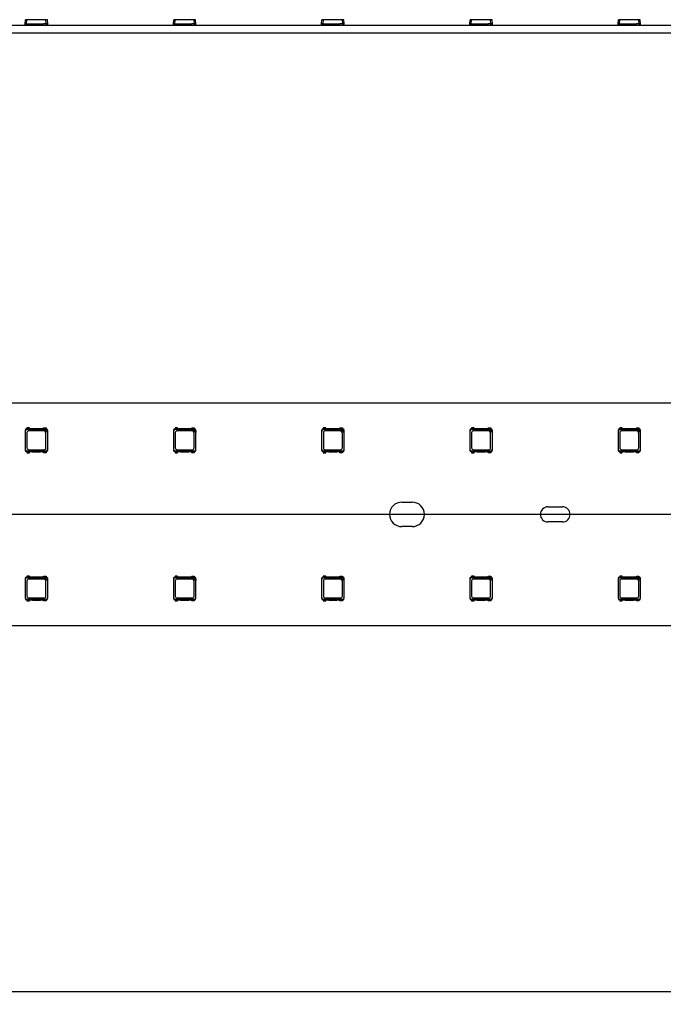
# Model space of a CAD drawing. Header units: millimetres. Extents: x 7 to 819, y 6 to 587.
# Tile 12 of 23: x 369 to 413, y 281 to 347. Entities that reach past the tile are written whole.
import ezdxf
from ezdxf.enums import TextEntityAlignment as Align
from ezdxf.lldxf.tags import DXFTag

# ---------------------------------------------------------------- set-up
doc = ezdxf.new("R2010")
doc.units = ezdxf.units.MM
doc.layers.add('Default', color=7, linetype='Continuous')
doc.layers.add('LINLED_1118X30MM', color=7, linetype='Continuous')
doc.styles.add('SEACAD_Arial', font='arial.ttf')
tags = doc.linetypes.add('CENTER2', pattern=[28.575, 19.05, -3.175, 3.175, -3.175]).pattern_tags.tags
tags[10:11] = [DXFTag(74, 4), DXFTag(75, 0), DXFTag(340, '0'), DXFTag(46, 0.0), DXFTag(50, 0.0), DXFTag(44, 0.0), DXFTag(45, 0.0)]
tags[8:9] = [DXFTag(74, 4), DXFTag(75, 0), DXFTag(340, '0'), DXFTag(46, 0.0), DXFTag(50, 0.0), DXFTag(44, 0.0), DXFTag(45, 0.0)]
tags[6:7] = [DXFTag(74, 4), DXFTag(75, 0), DXFTag(340, '0'), DXFTag(46, 0.0), DXFTag(50, 0.0), DXFTag(44, 0.0), DXFTag(45, 0.0)]
tags[4:5] = [DXFTag(74, 4), DXFTag(75, 0), DXFTag(340, '0'), DXFTag(46, 0.0), DXFTag(50, 0.0), DXFTag(44, 0.0), DXFTag(45, 0.0)]
doc.dimstyles.new('ISO', dxfattribs={"dimtxt": 1.75, "dimasz": 1.75, "dimexe": 0.875, "dimexo": 0, "dimgap": 0.4375, "dimtad": 1, "dimlfac": 2, "dimtxsty": 'SEACAD_Arial', "dimblk1": '_SE_FILLED', "dimblk2": '_SE_FILLED', "dimsah": 1, "dimcen": 0.875, "dimadec": 0, "dimazin": 0, "dimtfac": 0.5, "dimtdec": 3, "dimtmove": 0, "dimatfit": 3, "dimfxl": 1, "dimarcsym": 0})

# ---------------------------------------------------------------- blocks, each defined once
blk = doc.blocks.new('SEANNOT_GROUP22')
at = {"layer": 'Default', "color": 7, "linetype": 'CENTER2'}
blk.add_line((718.284, 313.606), (152.284, 313.606), dxfattribs=at)
blk = doc.blocks.new('SE1')
at = {"layer": 'LINLED_1118X30MM', "color": 7, "linetype": 'Continuous'}
for p, q in [((714.784, 321.106), (155.784, 321.106)), ((369.522, 319.269), (369.522, 317.944)), ((369.522, 319.269), (369.546, 319.245)), ((369.546, 317.968), (369.546, 319.245)), ((369.634, 319.369), (369.622, 319.369)), ((369.622, 319.369), (369.646, 319.345)), ((369.809, 319.444), (369.634, 319.444)), ((369.634, 319.444), (369.634, 319.369)), ((369.809, 319.369), (369.634, 319.369)), ((369.646, 319.345), (370.821, 319.345)), ((369.646, 319.12), (369.646, 318.093)), ((370.748, 319.245), (369.771, 319.245)), ((369.809, 319.369), (369.809, 319.444)), ((370.009, 319.369), (369.809, 319.369)), ((370.009, 319.384), (370.559, 319.384)), ((370.009, 319.369), (370.009, 319.384)), ((370.559, 319.369), (370.009, 319.369)), ((370.559, 319.384), (370.559, 319.369)), ((370.759, 319.369), (370.559, 319.369)), ((370.759, 319.444), (370.934, 319.444)), ((370.759, 319.369), (370.759, 319.444)), ((370.934, 319.369), (370.759, 319.369)), ((370.817, 319.349), (370.928, 319.349)), ((370.821, 319.345), (370.817, 319.349)), ((370.821, 319.345), (371.023, 319.143)), ((370.923, 318.093), (370.923, 319.07)), ((370.928, 319.349), (370.947, 319.369)), ((370.934, 319.444), (370.934, 319.369)), ((370.947, 319.369), (370.934, 319.369)), ((371.027, 319.139), (371.023, 319.143)), ((371.023, 319.143), (371.023, 317.968)), ((371.047, 319.269), (371.027, 319.25)), ((371.027, 319.25), (371.027, 319.139)), ((371.047, 317.944), (371.047, 319.269)), ((379.522, 319.269), (379.522, 317.944)), ((379.522, 319.269), (379.546, 319.245)), ((379.546, 317.968), (379.546, 319.245)), ((379.634, 319.369), (379.622, 319.369)), ((379.622, 319.369), (379.646, 319.345)), ((379.809, 319.444), (379.634, 319.444)), ((379.634, 319.444), (379.634, 319.369)), ((379.809, 319.369), (379.634, 319.369)), ((379.646, 319.345), (380.821, 319.345)), ((379.646, 319.12), (379.646, 318.093)), ((380.748, 319.245), (379.771, 319.245)), ((379.809, 319.369), (379.809, 319.444)), ((380.009, 319.369), (379.809, 319.369)), ((380.009, 319.384), (380.559, 319.384)), ((380.009, 319.369), (380.009, 319.384)), ((380.559, 319.369), (380.009, 319.369)), ((380.559, 319.384), (380.559, 319.369)), ((380.759, 319.369), (380.559, 319.369)), ((380.759, 319.444), (380.934, 319.444)), ((380.759, 319.369), (380.759, 319.444)), ((380.934, 319.369), (380.759, 319.369)), ((380.817, 319.349), (380.928, 319.349)), ((380.821, 319.345), (380.817, 319.349)), ((380.821, 319.345), (381.023, 319.143)), ((380.923, 318.093), (380.923, 319.07)), ((380.928, 319.349), (380.947, 319.369)), ((380.934, 319.444), (380.934, 319.369)), ((380.947, 319.369), (380.934, 319.369)), ((381.027, 319.139), (381.023, 319.143)), ((381.023, 319.143), (381.023, 317.968)), ((381.047, 319.269), (381.027, 319.25)), ((381.027, 319.25), (381.027, 319.139)), ((381.047, 317.944), (381.047, 319.269)), ((389.522, 319.269), (389.522, 317.944)), ((389.522, 319.269), (389.546, 319.245)), ((389.546, 317.968), (389.546, 319.245)), ((389.634, 319.369), (389.622, 319.369)), ((389.622, 319.369), (389.646, 319.345)), ((389.809, 319.444), (389.634, 319.444)), ((389.634, 319.444), (389.634, 319.369)), ((389.809, 319.369), (389.634, 319.369)), ((389.646, 319.345), (390.821, 319.345)), ((389.646, 319.12), (389.646, 318.093)), ((390.748, 319.245), (389.771, 319.245)), ((389.809, 319.369), (389.809, 319.444)), ((390.009, 319.369), (389.809, 319.369)), ((390.009, 319.384), (390.559, 319.384)), ((390.009, 319.369), (390.009, 319.384)), ((390.559, 319.369), (390.009, 319.369)), ((390.559, 319.384), (390.559, 319.369)), ((390.759, 319.369), (390.559, 319.369)), ((390.759, 319.444), (390.934, 319.444)), ((390.759, 319.369), (390.759, 319.444)), ((390.934, 319.369), (390.759, 319.369)), ((390.817, 319.349), (390.928, 319.349)), ((390.821, 319.345), (390.817, 319.349)), ((390.821, 319.345), (391.023, 319.143)), ((390.923, 318.093), (390.923, 319.07)), ((390.928, 319.349), (390.947, 319.369)), ((390.934, 319.444), (390.934, 319.369)), ((390.947, 319.369), (390.934, 319.369)), ((391.027, 319.139), (391.023, 319.143)), ((391.023, 319.143), (391.023, 317.968)), ((391.047, 319.269), (391.027, 319.25)), ((391.027, 319.25), (391.027, 319.139)), ((391.047, 317.944), (391.047, 319.269)), ((399.522, 319.269), (399.522, 317.944)), ((399.522, 319.269), (399.546, 319.245)), ((399.546, 317.968), (399.546, 319.245)), ((399.634, 319.369), (399.622, 319.369)), ((399.622, 319.369), (399.646, 319.345)), ((399.809, 319.444), (399.634, 319.444)), ((399.634, 319.444), (399.634, 319.369)), ((399.809, 319.369), (399.634, 319.369)), ((399.646, 319.345), (400.821, 319.345)), ((399.646, 319.12), (399.646, 318.093)), ((400.748, 319.245), (399.771, 319.245)), ((399.809, 319.369), (399.809, 319.444)), ((400.009, 319.369), (399.809, 319.369)), ((400.009, 319.384), (400.559, 319.384)), ((400.009, 319.369), (400.009, 319.384)), ((400.559, 319.369), (400.009, 319.369)), ((400.559, 319.384), (400.559, 319.369)), ((400.759, 319.369), (400.559, 319.369)), ((400.759, 319.444), (400.934, 319.444)), ((400.759, 319.369), (400.759, 319.444)), ((400.934, 319.369), (400.759, 319.369)), ((400.817, 319.349), (400.928, 319.349)), ((400.821, 319.345), (400.817, 319.349)), ((400.821, 319.345), (401.023, 319.143)), ((400.923, 318.093), (400.923, 319.07)), ((400.928, 319.349), (400.947, 319.369)), ((400.934, 319.444), (400.934, 319.369)), ((400.947, 319.369), (400.934, 319.369)), ((401.027, 319.139), (401.023, 319.143)), ((401.023, 319.143), (401.023, 317.968)), ((401.047, 319.269), (401.027, 319.25)), ((401.027, 319.25), (401.027, 319.139)), ((401.047, 317.944), (401.047, 319.269)), ((409.522, 319.269), (409.522, 317.944)), ((409.522, 319.269), (409.546, 319.245)), ((409.546, 317.968), (409.546, 319.245)), ((409.634, 319.369), (409.622, 319.369)), ((409.622, 319.369), (409.646, 319.345)), ((409.809, 319.444), (409.634, 319.444)), ((409.634, 319.444), (409.634, 319.369)), ((409.809, 319.369), (409.634, 319.369)), ((409.646, 319.345), (410.821, 319.345)), ((409.646, 319.12), (409.646, 318.093)), ((410.748, 319.245), (409.771, 319.245)), ((409.809, 319.369), (409.809, 319.444)), ((410.009, 319.369), (409.809, 319.369)), ((410.009, 319.384), (410.559, 319.384)), ((410.009, 319.369), (410.009, 319.384)), ((410.559, 319.369), (410.009, 319.369)), ((410.559, 319.384), (410.559, 319.369)), ((410.759, 319.369), (410.559, 319.369)), ((410.759, 319.444), (410.934, 319.444)), ((410.759, 319.369), (410.759, 319.444)), ((410.934, 319.369), (410.759, 319.369)), ((410.817, 319.349), (410.928, 319.349)), ((410.821, 319.345), (410.817, 319.349)), ((410.821, 319.345), (411.023, 319.143)), ((410.923, 318.093), (410.923, 319.07)), ((410.928, 319.349), (410.947, 319.369)), ((410.934, 319.444), (410.934, 319.369)), ((410.947, 319.369), (410.934, 319.369)), ((411.027, 319.139), (411.023, 319.143)), ((411.023, 319.143), (411.023, 317.968)), ((411.047, 319.269), (411.027, 319.25)), ((411.027, 319.25), (411.027, 319.139)), ((411.047, 317.944), (411.047, 319.269)), ((369.522, 317.943), (369.546, 317.968)), ((369.622, 317.844), (369.646, 317.868)), ((369.622, 317.844), (369.634, 317.844)), ((369.634, 317.844), (369.634, 317.769)), ((369.634, 317.844), (369.809, 317.844)), ((369.634, 317.769), (369.809, 317.769)), ((370.923, 317.868), (369.646, 317.868)), ((369.771, 317.968), (370.798, 317.968)), ((369.809, 317.769), (369.809, 317.844)), ((369.809, 317.844), (370.009, 317.844)), ((370.009, 317.844), (370.009, 317.829)), ((370.009, 317.844), (370.559, 317.844)), ((370.009, 317.829), (370.559, 317.829)), ((370.559, 317.829), (370.559, 317.844)), ((370.559, 317.844), (370.759, 317.844)), ((370.759, 317.769), (370.759, 317.844)), ((370.759, 317.844), (370.934, 317.844)), ((370.934, 317.769), (370.759, 317.769)), ((370.947, 317.844), (370.923, 317.868)), ((370.934, 317.844), (370.934, 317.769)), ((370.934, 317.844), (370.947, 317.844)), ((371.047, 317.943), (371.023, 317.968)), ((379.522, 317.943), (379.546, 317.968)), ((379.622, 317.844), (379.646, 317.868)), ((379.622, 317.844), (379.634, 317.844)), ((379.634, 317.844), (379.634, 317.769)), ((379.634, 317.844), (379.809, 317.844)), ((379.634, 317.769), (379.809, 317.769)), ((380.923, 317.868), (379.646, 317.868)), ((379.771, 317.968), (380.798, 317.968)), ((379.809, 317.769), (379.809, 317.844)), ((379.809, 317.844), (380.009, 317.844)), ((380.009, 317.844), (380.009, 317.829)), ((380.009, 317.844), (380.559, 317.844)), ((380.009, 317.829), (380.559, 317.829)), ((380.559, 317.829), (380.559, 317.844)), ((380.559, 317.844), (380.759, 317.844)), ((380.759, 317.769), (380.759, 317.844)), ((380.759, 317.844), (380.934, 317.844)), ((380.934, 317.769), (380.759, 317.769)), ((380.947, 317.844), (380.923, 317.868)), ((380.934, 317.844), (380.934, 317.769)), ((380.934, 317.844), (380.947, 317.844)), ((381.047, 317.943), (381.023, 317.968)), ((389.522, 317.943), (389.546, 317.968)), ((389.622, 317.844), (389.646, 317.868)), ((389.622, 317.844), (389.634, 317.844)), ((389.634, 317.844), (389.634, 317.769)), ((389.634, 317.844), (389.809, 317.844)), ((389.634, 317.769), (389.809, 317.769)), ((390.923, 317.868), (389.646, 317.868)), ((389.771, 317.968), (390.798, 317.968)), ((389.809, 317.769), (389.809, 317.844)), ((389.809, 317.844), (390.009, 317.844)), ((390.009, 317.844), (390.009, 317.829)), ((390.009, 317.844), (390.559, 317.844)), ((390.009, 317.829), (390.559, 317.829)), ((390.559, 317.829), (390.559, 317.844)), ((390.559, 317.844), (390.759, 317.844)), ((390.759, 317.769), (390.759, 317.844)), ((390.759, 317.844), (390.934, 317.844)), ((390.934, 317.769), (390.759, 317.769)), ((390.947, 317.844), (390.923, 317.868)), ((390.934, 317.844), (390.934, 317.769)), ((390.934, 317.844), (390.947, 317.844)), ((391.047, 317.943), (391.023, 317.968)), ((399.522, 317.943), (399.546, 317.968)), ((399.622, 317.844), (399.646, 317.868)), ((399.622, 317.844), (399.634, 317.844)), ((399.634, 317.844), (399.634, 317.769)), ((399.634, 317.844), (399.809, 317.844)), ((399.634, 317.769), (399.809, 317.769)), ((400.923, 317.868), (399.646, 317.868)), ((399.771, 317.968), (400.798, 317.968)), ((399.809, 317.769), (399.809, 317.844)), ((399.809, 317.844), (400.009, 317.844)), ((400.009, 317.844), (400.009, 317.829)), ((400.009, 317.844), (400.559, 317.844)), ((400.009, 317.829), (400.559, 317.829)), ((400.559, 317.829), (400.559, 317.844)), ((400.559, 317.844), (400.759, 317.844)), ((400.759, 317.769), (400.759, 317.844)), ((400.759, 317.844), (400.934, 317.844)), ((400.934, 317.769), (400.759, 317.769)), ((400.947, 317.844), (400.923, 317.868)), ((400.934, 317.844), (400.934, 317.769)), ((400.934, 317.844), (400.947, 317.844)), ((401.047, 317.943), (401.023, 317.968)), ((409.522, 317.943), (409.546, 317.968)), ((409.622, 317.844), (409.646, 317.868)), ((409.622, 317.844), (409.634, 317.844)), ((409.634, 317.844), (409.634, 317.769)), ((409.634, 317.844), (409.809, 317.844)), ((409.634, 317.769), (409.809, 317.769)), ((410.923, 317.868), (409.646, 317.868)), ((409.771, 317.968), (410.798, 317.968)), ((409.809, 317.769), (409.809, 317.844)), ((409.809, 317.844), (410.009, 317.844)), ((410.009, 317.844), (410.009, 317.829)), ((410.009, 317.844), (410.559, 317.844)), ((410.009, 317.829), (410.559, 317.829)), ((410.559, 317.829), (410.559, 317.844)), ((410.559, 317.844), (410.759, 317.844)), ((410.759, 317.769), (410.759, 317.844)), ((410.759, 317.844), (410.934, 317.844)), ((410.934, 317.769), (410.759, 317.769)), ((410.947, 317.844), (410.923, 317.868)), ((410.934, 317.844), (410.934, 317.769)), ((410.934, 317.844), (410.947, 317.844)), ((411.047, 317.943), (411.023, 317.968)), ((394.934, 314.431), (395.634, 314.431)), ((404.797, 314.119), (405.772, 314.119)), ((405.772, 313.094), (404.797, 313.094)), ((395.634, 312.781), (394.934, 312.781)), ((369.522, 309.269), (369.522, 307.944)), ((369.522, 309.269), (369.546, 309.245)), ((369.546, 307.968), (369.546, 309.245)), ((369.634, 309.369), (369.622, 309.369)), ((369.622, 309.369), (369.646, 309.345)), ((369.809, 309.444), (369.634, 309.444)), ((369.634, 309.444), (369.634, 309.369)), ((369.809, 309.369), (369.634, 309.369)), ((369.646, 309.345), (370.821, 309.345)), ((369.646, 309.12), (369.646, 308.093)), ((370.748, 309.245), (369.771, 309.245)), ((369.809, 309.369), (369.809, 309.444)), ((370.009, 309.369), (369.809, 309.369)), ((370.009, 309.384), (370.559, 309.384)), ((370.009, 309.369), (370.009, 309.384)), ((370.559, 309.369), (370.009, 309.369)), ((370.559, 309.384), (370.559, 309.369)), ((370.759, 309.369), (370.559, 309.369)), ((370.759, 309.444), (370.934, 309.444)), ((370.759, 309.369), (370.759, 309.444)), ((370.934, 309.369), (370.759, 309.369)), ((370.817, 309.349), (370.928, 309.349)), ((370.821, 309.345), (370.817, 309.349)), ((370.821, 309.345), (371.023, 309.143)), ((370.923, 308.093), (370.923, 309.07)), ((370.928, 309.349), (370.947, 309.369)), ((370.934, 309.444), (370.934, 309.369)), ((370.947, 309.369), (370.934, 309.369)), ((371.027, 309.139), (371.023, 309.143)), ((371.023, 309.143), (371.023, 307.968)), ((371.047, 309.269), (371.027, 309.25)), ((371.027, 309.25), (371.027, 309.139)), ((371.047, 307.944), (371.047, 309.269)), ((379.522, 309.269), (379.522, 307.944)), ((379.522, 309.269), (379.546, 309.245)), ((379.546, 307.968), (379.546, 309.245)), ((379.634, 309.369), (379.622, 309.369)), ((379.622, 309.369), (379.646, 309.345)), ((379.809, 309.444), (379.634, 309.444)), ((379.634, 309.444), (379.634, 309.369)), ((379.809, 309.369), (379.634, 309.369)), ((379.646, 309.345), (380.821, 309.345)), ((379.646, 309.12), (379.646, 308.093)), ((380.748, 309.245), (379.771, 309.245)), ((379.809, 309.369), (379.809, 309.444)), ((380.009, 309.369), (379.809, 309.369)), ((380.009, 309.384), (380.559, 309.384)), ((380.009, 309.369), (380.009, 309.384)), ((380.559, 309.369), (380.009, 309.369)), ((380.559, 309.384), (380.559, 309.369)), ((380.759, 309.369), (380.559, 309.369)), ((380.759, 309.444), (380.934, 309.444)), ((380.759, 309.369), (380.759, 309.444)), ((380.934, 309.369), (380.759, 309.369)), ((380.817, 309.349), (380.928, 309.349)), ((380.821, 309.345), (380.817, 309.349)), ((380.821, 309.345), (381.023, 309.143)), ((380.923, 308.093), (380.923, 309.07)), ((380.928, 309.349), (380.947, 309.369)), ((380.934, 309.444), (380.934, 309.369)), ((380.947, 309.369), (380.934, 309.369)), ((381.027, 309.139), (381.023, 309.143)), ((381.023, 309.143), (381.023, 307.968)), ((381.047, 309.269), (381.027, 309.25)), ((381.027, 309.25), (381.027, 309.139)), ((381.047, 307.944), (381.047, 309.269)), ((389.522, 309.269), (389.522, 307.944)), ((389.522, 309.269), (389.546, 309.245)), ((389.546, 307.968), (389.546, 309.245)), ((389.634, 309.369), (389.622, 309.369)), ((389.622, 309.369), (389.646, 309.345)), ((389.809, 309.444), (389.634, 309.444)), ((389.634, 309.444), (389.634, 309.369)), ((389.809, 309.369), (389.634, 309.369)), ((389.646, 309.345), (390.821, 309.345)), ((389.646, 309.12), (389.646, 308.093)), ((390.748, 309.245), (389.771, 309.245)), ((389.809, 309.369), (389.809, 309.444)), ((390.009, 309.369), (389.809, 309.369)), ((390.009, 309.384), (390.559, 309.384)), ((390.009, 309.369), (390.009, 309.384)), ((390.559, 309.369), (390.009, 309.369)), ((390.559, 309.384), (390.559, 309.369)), ((390.759, 309.369), (390.559, 309.369)), ((390.759, 309.444), (390.934, 309.444)), ((390.759, 309.369), (390.759, 309.444)), ((390.934, 309.369), (390.759, 309.369)), ((390.817, 309.349), (390.928, 309.349)), ((390.821, 309.345), (390.817, 309.349)), ((390.821, 309.345), (391.023, 309.143)), ((390.923, 308.093), (390.923, 309.07)), ((390.928, 309.349), (390.947, 309.369)), ((390.934, 309.444), (390.934, 309.369)), ((390.947, 309.369), (390.934, 309.369)), ((391.027, 309.139), (391.023, 309.143)), ((391.023, 309.143), (391.023, 307.968)), ((391.047, 309.269), (391.027, 309.25)), ((391.027, 309.25), (391.027, 309.139)), ((391.047, 307.944), (391.047, 309.269)), ((399.522, 309.269), (399.522, 307.944)), ((399.522, 309.269), (399.546, 309.245)), ((399.546, 307.968), (399.546, 309.245)), ((399.634, 309.369), (399.622, 309.369)), ((399.622, 309.369), (399.646, 309.345)), ((399.809, 309.444), (399.634, 309.444)), ((399.634, 309.444), (399.634, 309.369)), ((399.809, 309.369), (399.634, 309.369)), ((399.646, 309.345), (400.821, 309.345)), ((399.646, 309.12), (399.646, 308.093)), ((400.748, 309.245), (399.771, 309.245)), ((399.809, 309.369), (399.809, 309.444)), ((400.009, 309.369), (399.809, 309.369)), ((400.009, 309.384), (400.559, 309.384)), ((400.009, 309.369), (400.009, 309.384)), ((400.559, 309.369), (400.009, 309.369)), ((400.559, 309.384), (400.559, 309.369)), ((400.759, 309.369), (400.559, 309.369)), ((400.759, 309.444), (400.934, 309.444)), ((400.759, 309.369), (400.759, 309.444)), ((400.934, 309.369), (400.759, 309.369)), ((400.817, 309.349), (400.928, 309.349)), ((400.821, 309.345), (400.817, 309.349)), ((400.821, 309.345), (401.023, 309.143)), ((400.923, 308.093), (400.923, 309.07)), ((400.928, 309.349), (400.947, 309.369)), ((400.934, 309.444), (400.934, 309.369)), ((400.947, 309.369), (400.934, 309.369)), ((401.027, 309.139), (401.023, 309.143)), ((401.023, 309.143), (401.023, 307.968)), ((401.047, 309.269), (401.027, 309.25)), ((401.027, 309.25), (401.027, 309.139)), ((401.047, 307.944), (401.047, 309.269)), ((409.522, 309.269), (409.522, 307.944)), ((409.522, 309.269), (409.546, 309.245)), ((409.546, 307.968), (409.546, 309.245)), ((409.634, 309.369), (409.622, 309.369)), ((409.622, 309.369), (409.646, 309.345)), ((409.809, 309.444), (409.634, 309.444)), ((409.634, 309.444), (409.634, 309.369)), ((409.809, 309.369), (409.634, 309.369)), ((409.646, 309.345), (410.821, 309.345)), ((409.646, 309.12), (409.646, 308.093)), ((410.748, 309.245), (409.771, 309.245)), ((409.809, 309.369), (409.809, 309.444)), ((410.009, 309.369), (409.809, 309.369)), ((410.009, 309.384), (410.559, 309.384)), ((410.009, 309.369), (410.009, 309.384)), ((410.559, 309.369), (410.009, 309.369)), ((410.559, 309.384), (410.559, 309.369)), ((410.759, 309.369), (410.559, 309.369)), ((410.759, 309.444), (410.934, 309.444)), ((410.759, 309.369), (410.759, 309.444)), ((410.934, 309.369), (410.759, 309.369)), ((410.817, 309.349), (410.928, 309.349)), ((410.821, 309.345), (410.817, 309.349)), ((410.821, 309.345), (411.023, 309.143)), ((410.923, 308.093), (410.923, 309.07)), ((410.928, 309.349), (410.947, 309.369)), ((410.934, 309.444), (410.934, 309.369)), ((410.947, 309.369), (410.934, 309.369)), ((411.027, 309.139), (411.023, 309.143)), ((411.023, 309.143), (411.023, 307.968)), ((411.047, 309.269), (411.027, 309.25)), ((411.027, 309.25), (411.027, 309.139)), ((411.047, 307.944), (411.047, 309.269)), ((369.522, 307.943), (369.546, 307.968)), ((369.622, 307.844), (369.646, 307.868)), ((369.622, 307.844), (369.634, 307.844)), ((369.634, 307.844), (369.634, 307.769)), ((369.634, 307.844), (369.809, 307.844)), ((369.634, 307.769), (369.809, 307.769)), ((370.923, 307.868), (369.646, 307.868)), ((369.771, 307.968), (370.798, 307.968)), ((369.809, 307.769), (369.809, 307.844)), ((369.809, 307.844), (370.009, 307.844)), ((370.009, 307.844), (370.009, 307.829)), ((370.009, 307.844), (370.559, 307.844)), ((370.009, 307.829), (370.559, 307.829)), ((370.559, 307.829), (370.559, 307.844)), ((370.559, 307.844), (370.759, 307.844)), ((370.759, 307.769), (370.759, 307.844)), ((370.759, 307.844), (370.934, 307.844)), ((370.934, 307.769), (370.759, 307.769)), ((370.947, 307.844), (370.923, 307.868)), ((370.934, 307.844), (370.934, 307.769)), ((370.934, 307.844), (370.947, 307.844)), ((371.047, 307.943), (371.023, 307.968)), ((379.522, 307.943), (379.546, 307.968)), ((379.622, 307.844), (379.646, 307.868)), ((379.622, 307.844), (379.634, 307.844)), ((379.634, 307.844), (379.634, 307.769)), ((379.634, 307.844), (379.809, 307.844)), ((379.634, 307.769), (379.809, 307.769)), ((380.923, 307.868), (379.646, 307.868)), ((379.771, 307.968), (380.798, 307.968)), ((379.809, 307.769), (379.809, 307.844)), ((379.809, 307.844), (380.009, 307.844)), ((380.009, 307.844), (380.009, 307.829)), ((380.009, 307.844), (380.559, 307.844)), ((380.009, 307.829), (380.559, 307.829)), ((380.559, 307.829), (380.559, 307.844)), ((380.559, 307.844), (380.759, 307.844)), ((380.759, 307.769), (380.759, 307.844)), ((380.759, 307.844), (380.934, 307.844)), ((380.934, 307.769), (380.759, 307.769)), ((380.947, 307.844), (380.923, 307.868)), ((380.934, 307.844), (380.934, 307.769)), ((380.934, 307.844), (380.947, 307.844)), ((381.047, 307.943), (381.023, 307.968)), ((389.522, 307.943), (389.546, 307.968)), ((389.622, 307.844), (389.646, 307.868)), ((389.622, 307.844), (389.634, 307.844)), ((389.634, 307.844), (389.634, 307.769)), ((389.634, 307.844), (389.809, 307.844)), ((389.634, 307.769), (389.809, 307.769)), ((390.923, 307.868), (389.646, 307.868)), ((389.771, 307.968), (390.798, 307.968)), ((389.809, 307.769), (389.809, 307.844)), ((389.809, 307.844), (390.009, 307.844)), ((390.009, 307.844), (390.009, 307.829)), ((390.009, 307.844), (390.559, 307.844)), ((390.009, 307.829), (390.559, 307.829)), ((390.559, 307.829), (390.559, 307.844)), ((390.559, 307.844), (390.759, 307.844)), ((390.759, 307.769), (390.759, 307.844)), ((390.759, 307.844), (390.934, 307.844)), ((390.934, 307.769), (390.759, 307.769)), ((390.947, 307.844), (390.923, 307.868)), ((390.934, 307.844), (390.934, 307.769)), ((390.934, 307.844), (390.947, 307.844)), ((391.047, 307.943), (391.023, 307.968)), ((399.522, 307.943), (399.546, 307.968)), ((399.622, 307.844), (399.646, 307.868)), ((399.622, 307.844), (399.634, 307.844)), ((399.634, 307.844), (399.634, 307.769)), ((399.634, 307.844), (399.809, 307.844)), ((399.634, 307.769), (399.809, 307.769)), ((400.923, 307.868), (399.646, 307.868)), ((399.771, 307.968), (400.798, 307.968)), ((399.809, 307.769), (399.809, 307.844)), ((399.809, 307.844), (400.009, 307.844)), ((400.009, 307.844), (400.009, 307.829)), ((400.009, 307.844), (400.559, 307.844)), ((400.009, 307.829), (400.559, 307.829)), ((400.559, 307.829), (400.559, 307.844)), ((400.559, 307.844), (400.759, 307.844)), ((400.759, 307.769), (400.759, 307.844)), ((400.759, 307.844), (400.934, 307.844)), ((400.934, 307.769), (400.759, 307.769)), ((400.947, 307.844), (400.923, 307.868)), ((400.934, 307.844), (400.934, 307.769)), ((400.934, 307.844), (400.947, 307.844)), ((401.047, 307.943), (401.023, 307.968)), ((409.522, 307.943), (409.546, 307.968)), ((409.622, 307.844), (409.646, 307.868)), ((409.622, 307.844), (409.634, 307.844)), ((409.634, 307.844), (409.634, 307.769)), ((409.634, 307.844), (409.809, 307.844)), ((409.634, 307.769), (409.809, 307.769)), ((410.923, 307.868), (409.646, 307.868)), ((409.771, 307.968), (410.798, 307.968)), ((409.809, 307.769), (409.809, 307.844)), ((409.809, 307.844), (410.009, 307.844)), ((410.009, 307.844), (410.009, 307.829)), ((410.009, 307.844), (410.559, 307.844)), ((410.009, 307.829), (410.559, 307.829)), ((410.559, 307.829), (410.559, 307.844)), ((410.559, 307.844), (410.759, 307.844)), ((410.759, 307.769), (410.759, 307.844)), ((410.759, 307.844), (410.934, 307.844)), ((410.934, 307.769), (410.759, 307.769)), ((410.947, 307.844), (410.923, 307.868)), ((410.934, 307.844), (410.934, 307.769)), ((410.934, 307.844), (410.947, 307.844)), ((411.047, 307.943), (411.023, 307.968)), ((155.784, 306.106), (714.784, 306.106))]:
    blk.add_line(p, q, dxfattribs=at)
for centre, radius, start, end in [((369.622, 319.269), 0.1, 90.10891, 179.89109), ((369.771, 319.12), 0.125, 90, 180), ((370.748, 319.07), 0.175, 0, 90), ((370.947, 319.269), 0.1, 0.10891, 89.89109), ((379.622, 319.269), 0.1, 90.10891, 179.89109), ((379.771, 319.12), 0.125, 90, 180), ((380.748, 319.07), 0.175, 0, 90), ((380.947, 319.269), 0.1, 0.10891, 89.89109), ((389.622, 319.269), 0.1, 90.10891, 179.89109), ((389.771, 319.12), 0.125, 90, 180), ((390.748, 319.07), 0.175, 0, 90), ((390.947, 319.269), 0.1, 0.10891, 89.89109), ((399.622, 319.269), 0.1, 90.10891, 179.89109), ((399.771, 319.12), 0.125, 90, 180), ((400.748, 319.07), 0.175, 0, 90), ((400.947, 319.269), 0.1, 0.10891, 89.89109), ((409.622, 319.269), 0.1, 90.10891, 179.89109), ((409.771, 319.12), 0.125, 90, 180), ((410.748, 319.07), 0.175, 0, 90), ((410.947, 319.269), 0.1, 0.10891, 89.89109), ((369.622, 317.944), 0.1, 180.10891, 269.89109), ((369.771, 318.093), 0.125, 180, 270), ((370.798, 318.093), 0.125, 270, 0), ((370.947, 317.944), 0.1, 270.10891, 359.89109), ((379.622, 317.944), 0.1, 180.10891, 269.89109), ((379.771, 318.093), 0.125, 180, 270), ((380.798, 318.093), 0.125, 270, 0), ((380.947, 317.944), 0.1, 270.10891, 359.89109), ((389.622, 317.944), 0.1, 180.10891, 269.89109), ((389.771, 318.093), 0.125, 180, 270), ((390.798, 318.093), 0.125, 270, 0), ((390.947, 317.944), 0.1, 270.10891, 359.89109), ((399.622, 317.944), 0.1, 180.10891, 269.89109), ((399.771, 318.093), 0.125, 180, 270), ((400.798, 318.093), 0.125, 270, 0), ((400.947, 317.944), 0.1, 270.10891, 359.89109), ((409.622, 317.944), 0.1, 180.10891, 269.89109), ((409.771, 318.093), 0.125, 180, 270), ((410.798, 318.093), 0.125, 270, 0), ((410.947, 317.944), 0.1, 270.10891, 359.89109), ((394.934, 313.606), 0.825, 90, 270), ((395.634, 313.606), 0.825, 270, 90), ((404.797, 313.606), 0.512, 90, 270), ((405.772, 313.606), 0.512, 270, 90), ((369.622, 309.269), 0.1, 90.10891, 179.89109), ((369.771, 309.12), 0.125, 90, 180), ((370.748, 309.07), 0.175, 0, 90), ((370.947, 309.269), 0.1, 0.10891, 89.89109), ((379.622, 309.269), 0.1, 90.10891, 179.89109), ((379.771, 309.12), 0.125, 90, 180), ((380.748, 309.07), 0.175, 0, 90), ((380.947, 309.269), 0.1, 0.10891, 89.89109), ((389.622, 309.269), 0.1, 90.10891, 179.89109), ((389.771, 309.12), 0.125, 90, 180), ((390.748, 309.07), 0.175, 0, 90), ((390.947, 309.269), 0.1, 0.10891, 89.89109), ((399.622, 309.269), 0.1, 90.10891, 179.89109), ((399.771, 309.12), 0.125, 90, 180), ((400.748, 309.07), 0.175, 0, 90), ((400.947, 309.269), 0.1, 0.10891, 89.89109), ((409.622, 309.269), 0.1, 90.10891, 179.89109), ((409.771, 309.12), 0.125, 90, 180), ((410.748, 309.07), 0.175, 0, 90), ((410.947, 309.269), 0.1, 0.10891, 89.89109), ((369.622, 307.944), 0.1, 180.10891, 269.89109), ((369.771, 308.093), 0.125, 180, 270), ((370.798, 308.093), 0.125, 270, 0), ((370.947, 307.944), 0.1, 270.10891, 359.89109), ((379.622, 307.944), 0.1, 180.10891, 269.89109), ((379.771, 308.093), 0.125, 180, 270), ((380.798, 308.093), 0.125, 270, 0), ((380.947, 307.944), 0.1, 270.10891, 359.89109), ((389.622, 307.944), 0.1, 180.10891, 269.89109), ((389.771, 308.093), 0.125, 180, 270), ((390.798, 308.093), 0.125, 270, 0), ((390.947, 307.944), 0.1, 270.10891, 359.89109), ((399.622, 307.944), 0.1, 180.10891, 269.89109), ((399.771, 308.093), 0.125, 180, 270), ((400.798, 308.093), 0.125, 270, 0), ((400.947, 307.944), 0.1, 270.10891, 359.89109), ((409.622, 307.944), 0.1, 180.10891, 269.89109), ((409.771, 308.093), 0.125, 180, 270), ((410.798, 308.093), 0.125, 270, 0), ((410.947, 307.944), 0.1, 270.10891, 359.89109)]:
    blk.add_arc(centre, radius, start, end, dxfattribs=at)
for centre, major_axis in [((369.646, 319.244), (0.0712, -0.0712)), ((370.927, 319.249), (-0.0712, -0.0712)), ((379.646, 319.244), (0.0712, -0.0712)), ((380.927, 319.249), (-0.0712, -0.0712)), ((389.646, 319.244), (0.0712, -0.0712)), ((390.927, 319.249), (-0.0712, -0.0712)), ((399.646, 319.244), (0.0712, -0.0712)), ((400.927, 319.249), (-0.0712, -0.0712)), ((409.646, 319.244), (0.0712, -0.0712)), ((410.927, 319.249), (-0.0712, -0.0712)), ((369.646, 317.968), (0.0712, 0.0712)), ((370.922, 317.968), (-0.0712, 0.0712)), ((379.646, 317.968), (0.0712, 0.0712)), ((380.922, 317.968), (-0.0712, 0.0712)), ((389.646, 317.968), (0.0712, 0.0712)), ((390.922, 317.968), (-0.0712, 0.0712)), ((399.646, 317.968), (0.0712, 0.0712)), ((400.922, 317.968), (-0.0712, 0.0712)), ((409.646, 317.968), (0.0712, 0.0712)), ((410.922, 317.968), (-0.0712, 0.0712)), ((369.646, 309.244), (0.0712, -0.0712)), ((370.927, 309.249), (-0.0712, -0.0712)), ((379.646, 309.244), (0.0712, -0.0712)), ((380.927, 309.249), (-0.0712, -0.0712)), ((389.646, 309.244), (0.0712, -0.0712)), ((390.927, 309.249), (-0.0712, -0.0712)), ((399.646, 309.244), (0.0712, -0.0712)), ((400.927, 309.249), (-0.0712, -0.0712)), ((409.646, 309.244), (0.0712, -0.0712)), ((410.927, 309.249), (-0.0712, -0.0712)), ((369.646, 307.968), (0.0712, 0.0712)), ((370.922, 307.968), (-0.0712, 0.0712)), ((379.646, 307.968), (0.0712, 0.0712)), ((380.922, 307.968), (-0.0712, 0.0712)), ((389.646, 307.968), (0.0712, 0.0712)), ((390.922, 307.968), (-0.0712, 0.0712)), ((399.646, 307.968), (0.0712, 0.0712)), ((400.922, 307.968), (-0.0712, 0.0712)), ((409.646, 307.968), (0.0712, 0.0712)), ((410.922, 307.968), (-0.0712, 0.0712))]:
    blk.add_ellipse(centre, major_axis=major_axis, ratio=0.992433, start_param=2.359993, end_param=3.923193, dxfattribs=at)
blk = doc.blocks.new('SE2')
at = {"layer": 'LINLED_1118X30MM', "color": 7, "linetype": 'Continuous'}
for p, q in [((369.522, 346.706), (369.546, 346.981)), ((369.646, 346.981), (369.546, 346.981)), ((369.622, 346.706), (369.646, 346.981)), ((370.923, 346.981), (369.646, 346.981)), ((371.023, 346.981), (370.923, 346.981)), ((370.947, 346.706), (370.923, 346.981)), ((371.047, 346.706), (371.023, 346.981)), ((379.522, 346.706), (379.546, 346.981)), ((379.646, 346.981), (379.546, 346.981)), ((379.622, 346.706), (379.646, 346.981)), ((380.923, 346.981), (379.646, 346.981)), ((381.023, 346.981), (380.923, 346.981)), ((380.947, 346.706), (380.923, 346.981)), ((381.047, 346.706), (381.023, 346.981)), ((389.522, 346.706), (389.546, 346.981)), ((389.646, 346.981), (389.546, 346.981)), ((389.622, 346.706), (389.646, 346.981)), ((390.923, 346.981), (389.646, 346.981)), ((391.023, 346.981), (390.923, 346.981)), ((390.947, 346.706), (390.923, 346.981)), ((391.047, 346.706), (391.023, 346.981)), ((399.522, 346.706), (399.546, 346.981)), ((399.646, 346.981), (399.546, 346.981)), ((399.622, 346.706), (399.646, 346.981)), ((400.923, 346.981), (399.646, 346.981)), ((401.023, 346.981), (400.923, 346.981)), ((400.947, 346.706), (400.923, 346.981)), ((401.047, 346.706), (401.023, 346.981)), ((409.522, 346.706), (409.546, 346.981)), ((409.646, 346.981), (409.546, 346.981)), ((409.622, 346.706), (409.646, 346.981)), ((410.923, 346.981), (409.646, 346.981)), ((411.023, 346.981), (410.923, 346.981)), ((410.947, 346.706), (410.923, 346.981)), ((411.047, 346.706), (411.023, 346.981)), ((155.784, 346.605), (714.784, 346.605)), ((155.784, 346.105), (714.784, 346.105)), ((369.522, 346.606), (369.522, 346.706)), ((369.622, 346.606), (369.522, 346.606)), ((369.622, 346.606), (369.622, 346.706)), ((369.622, 346.706), (369.634, 346.706)), ((369.634, 346.605), (369.634, 346.706)), ((369.634, 346.706), (369.809, 346.706)), ((369.809, 346.605), (369.809, 346.706)), ((369.809, 346.706), (370.009, 346.706)), ((370.009, 346.606), (370.009, 346.706)), ((370.009, 346.706), (370.559, 346.706)), ((370.559, 346.606), (370.559, 346.706)), ((370.559, 346.706), (370.759, 346.706)), ((370.759, 346.605), (370.759, 346.706)), ((370.934, 346.706), (370.759, 346.706)), ((370.934, 346.706), (370.934, 346.605)), ((370.934, 346.706), (370.947, 346.706)), ((370.947, 346.606), (370.947, 346.706)), ((371.047, 346.606), (370.947, 346.606)), ((371.047, 346.606), (371.047, 346.706)), ((379.522, 346.606), (379.522, 346.706)), ((379.622, 346.606), (379.522, 346.606)), ((379.622, 346.606), (379.622, 346.706)), ((379.622, 346.706), (379.634, 346.706)), ((379.634, 346.605), (379.634, 346.706)), ((379.634, 346.706), (379.809, 346.706)), ((379.809, 346.605), (379.809, 346.706)), ((379.809, 346.706), (380.009, 346.706)), ((380.009, 346.606), (380.009, 346.706)), ((380.009, 346.706), (380.559, 346.706)), ((380.559, 346.606), (380.559, 346.706)), ((380.559, 346.706), (380.759, 346.706)), ((380.759, 346.605), (380.759, 346.706)), ((380.934, 346.706), (380.759, 346.706)), ((380.934, 346.706), (380.934, 346.605)), ((380.934, 346.706), (380.947, 346.706)), ((380.947, 346.606), (380.947, 346.706)), ((381.047, 346.606), (380.947, 346.606)), ((381.047, 346.606), (381.047, 346.706)), ((389.522, 346.606), (389.522, 346.706)), ((389.622, 346.606), (389.522, 346.606)), ((389.622, 346.606), (389.622, 346.706)), ((389.622, 346.706), (389.634, 346.706)), ((389.634, 346.605), (389.634, 346.706)), ((389.634, 346.706), (389.809, 346.706)), ((389.809, 346.605), (389.809, 346.706)), ((389.809, 346.706), (390.009, 346.706)), ((390.009, 346.606), (390.009, 346.706)), ((390.009, 346.706), (390.559, 346.706)), ((390.559, 346.606), (390.559, 346.706)), ((390.559, 346.706), (390.759, 346.706)), ((390.759, 346.605), (390.759, 346.706)), ((390.934, 346.706), (390.759, 346.706)), ((390.934, 346.706), (390.934, 346.605)), ((390.934, 346.706), (390.947, 346.706)), ((390.947, 346.606), (390.947, 346.706)), ((391.047, 346.606), (390.947, 346.606)), ((391.047, 346.606), (391.047, 346.706)), ((399.522, 346.606), (399.522, 346.706)), ((399.622, 346.606), (399.522, 346.606)), ((399.622, 346.606), (399.622, 346.706)), ((399.622, 346.706), (399.634, 346.706)), ((399.634, 346.605), (399.634, 346.706)), ((399.634, 346.706), (399.809, 346.706)), ((399.809, 346.605), (399.809, 346.706)), ((399.809, 346.706), (400.009, 346.706)), ((400.009, 346.606), (400.009, 346.706)), ((400.009, 346.706), (400.559, 346.706)), ((400.559, 346.606), (400.559, 346.706)), ((400.559, 346.706), (400.759, 346.706)), ((400.759, 346.605), (400.759, 346.706)), ((400.934, 346.706), (400.759, 346.706)), ((400.934, 346.706), (400.934, 346.605)), ((400.934, 346.706), (400.947, 346.706)), ((400.947, 346.606), (400.947, 346.706)), ((401.047, 346.606), (400.947, 346.606)), ((401.047, 346.606), (401.047, 346.706)), ((409.522, 346.606), (409.522, 346.706)), ((409.622, 346.606), (409.522, 346.606)), ((409.622, 346.606), (409.622, 346.706)), ((409.622, 346.706), (409.634, 346.706)), ((409.634, 346.605), (409.634, 346.706)), ((409.634, 346.706), (409.809, 346.706)), ((409.809, 346.605), (409.809, 346.706)), ((409.809, 346.706), (410.009, 346.706)), ((410.009, 346.606), (410.009, 346.706)), ((410.009, 346.706), (410.559, 346.706)), ((410.559, 346.606), (410.559, 346.706)), ((410.559, 346.706), (410.759, 346.706)), ((410.759, 346.605), (410.759, 346.706)), ((410.934, 346.706), (410.759, 346.706)), ((410.934, 346.706), (410.934, 346.605)), ((410.934, 346.706), (410.947, 346.706)), ((410.947, 346.606), (410.947, 346.706)), ((411.047, 346.606), (410.947, 346.606)), ((411.047, 346.606), (411.047, 346.706))]:
    blk.add_line(p, q, dxfattribs=at)
for centre, major_axis, start_param, end_param in [((369.622, 346.701), (0.1, -0.0044), 1.574596, 3.141593), ((370.947, 346.701), (0.1, 0.0044), 0.000002, 1.566996), ((379.622, 346.701), (0.1, -0.0044), 1.574596, 3.141593), ((380.947, 346.701), (0.1, 0.0044), 0.000002, 1.566996), ((389.622, 346.701), (0.1, -0.0044), 1.574596, 3.141593), ((390.947, 346.701), (0.1, 0.0044), 0.000002, 1.566996), ((399.622, 346.701), (0.1, -0.0044), 1.574596, 3.141593), ((400.947, 346.701), (0.1, 0.0044), 0.000002, 1.566996), ((409.622, 346.701), (0.1, -0.0044), 1.574596, 3.141593), ((410.947, 346.701), (0.1, 0.0044), 0.000002, 1.566996)]:
    blk.add_ellipse(centre, major_axis=major_axis, ratio=0.043495, start_param=start_param, end_param=end_param, dxfattribs=at)
blk = doc.blocks.new('DMBLK15')
at = {"layer": 'Default', "linetype": 'Continuous'}
for points in [[(157.534, 281.136), (157.534, 281.719), (155.784, 281.427)], [(713.034, 281.136), (714.784, 281.427), (713.034, 281.719)]]:
    blk.add_hatch(color=7, dxfattribs=at).paths.add_polyline_path(points)
at = {"layer": 'Default', "color": 7, "linetype": 'Continuous'}
for p, q in [((714.784, 313.606), (714.784, 280.552)), ((155.784, 306.106), (155.784, 280.552)), ((155.784, 281.427), (714.784, 281.427))]:
    blk.add_line(p, q, dxfattribs=at)
at = {"layer": 'Default', "color": 7, "linetype": 'Continuous', "style": 'SEACAD_Arial'}
blk.add_text('1118', height=1.75, dxfattribs=at).set_placement((432.545, 283.615), align=Align.TOP_LEFT)
blk = doc.blocks.new('_SE_FILLED')
at = {"color": 0}
blk.add_line((0, 0), (-1, 0), dxfattribs=at)
blk.add_solid([(0, 0), (-1, -0.1665), (-1, 0.1665), (0, 0)], dxfattribs=at)

msp = doc.modelspace()

# ---------------------------------------------------------------- block references
at = {"layer": 'Default'}
for name in ['SE2', 'SE1', 'SEANNOT_GROUP22']:
    msp.add_blockref(name, (0, 0), dxfattribs=at)

# ---------------------------------------------------------------- dimensions: what is measured, and where the dimension line sits
at = {"layer": 'Default', "color": 7, "linetype": 'Continuous'}
dim = msp.add_linear_dim(base=(714.7844, 281.4272), p1=(155.7844, 321.1063), p2=(714.7844, 313.6063), text='\\A1;<>', dimstyle='ISO', dxfattribs=at)
dim.commit()
dim.dimension.update_dxf_attribs({"geometry": 'DMBLK15', "text_midpoint": (435.2844, 281.4272), "dimtype": 160})

doc.saveas('drawing.dxf')
